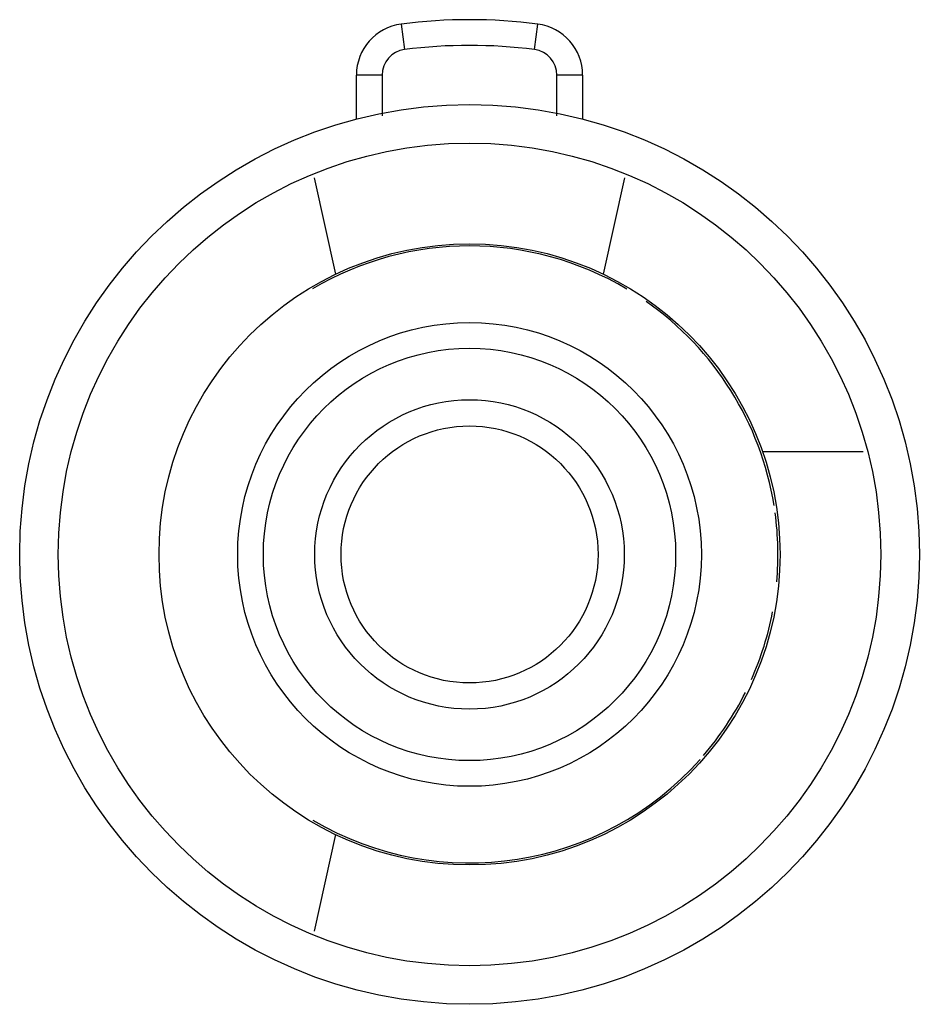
# Model space of a CAD drawing. Header units: millimetres. Extents: x 2.4 to 19.9, y 5.7 to 24.9.
import ezdxf

# ---------------------------------------------------------------- set-up
doc = ezdxf.new("R2010")
doc.units = ezdxf.units.MM
doc.header["$LTSCALE"] = 2.008589
doc.layers.get('0').update_dxf_attribs({"linetype": 'CONTINUOUS'})

msp = doc.modelspace()

# ---------------------------------------------------------------- linework, layer by layer
at = {"color": 7}
for p, q in [((9.849, 24.807), (9.913, 24.311)), ((12.44, 24.311), (12.504, 24.807)), ((8.977, 22.957), (8.977, 23.815)), ((9.477, 23.815), (8.977, 23.815)), ((9.477, 23.815), (9.477, 23.022)), ((12.877, 23.022), (12.877, 23.815)), ((13.377, 23.815), (12.877, 23.815)), ((13.377, 23.815), (13.377, 22.958)), ((8.157, 21.819), (8.573, 19.942)), ((13.78, 19.942), (14.196, 21.819)), ((16.876, 16.492), (18.834, 16.492)), ((8.573, 9.042), (8.157, 7.166))]:
    msp.add_line(p, q, dxfattribs=at)
for radius in [8.75, 8, 6.04, 4.51, 4.01, 3.01, 2.5]:
    msp.add_circle((11.177, 14.492), radius, dxfattribs=at)
for centre, radius, start, end in [((9.977, 23.815), 1, 97.3344, 180), ((11.177, 14.492), 10.4, 82.6656, 97.3344), ((12.377, 23.815), 1, 0, 82.6656), ((11.177, 14.492), 9.9, 82.6656, 97.3344), ((9.977, 23.815), 0.5, 97.3344, 180), ((12.377, 23.815), 0.5, 0, 82.6656), ((11.177, 14.492), 6, 59.337, 120.5915), ((11.177, 14.492), 6, 9.1082, 55.0803), ((11.177, 14.492), 6, 354.8854, 7.734), ((11.177, 14.492), 6, 336.0825, 349.3066), ((11.177, 14.492), 6, 319.3071, 333.4339), ((11.177, 14.492), 6, 239.4701, 318.3692)]:
    msp.add_arc(centre, radius, start, end, dxfattribs=at)

doc.saveas('drawing.dxf')
